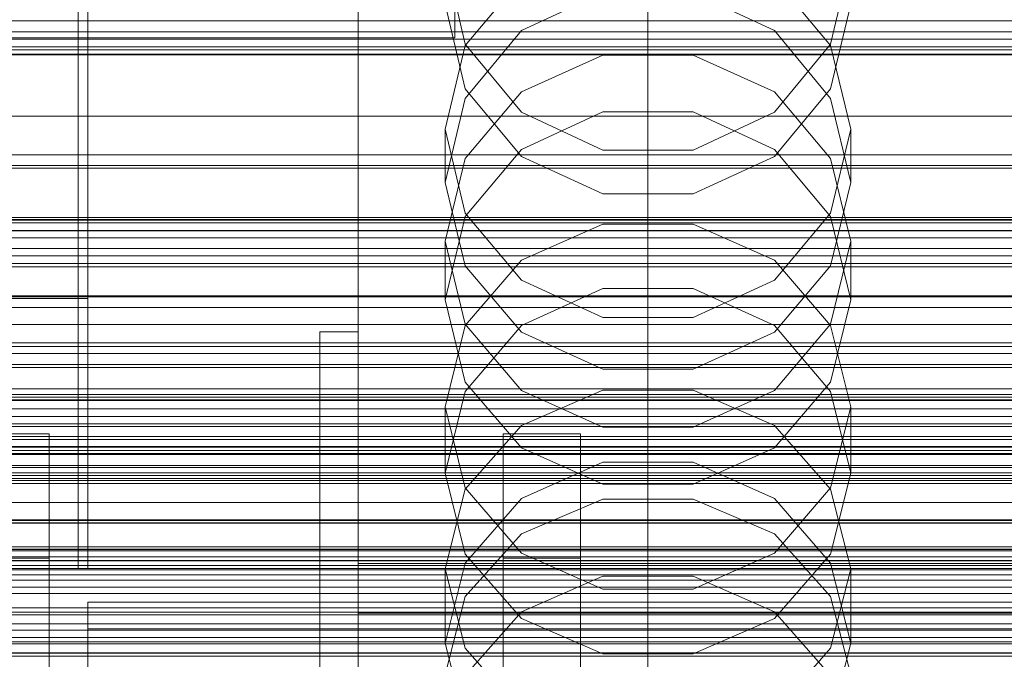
# Model space of a CAD drawing. Header units: millimetres. Extents: x -4738 to 65662, y -68080 to 6847.
# Tile 215 of 256: x -195 to -93, y -34444 to -34378. Entities that reach past the tile are written whole.
import ezdxf

# ---------------------------------------------------------------- set-up
doc = ezdxf.new("R2010")
doc.units = ezdxf.units.MM
for name, color, linetype, lineweight in [('COTAS_O', 1, 'Continuous', 0), ('COTAS_P', 1, 'Continuous', 0), ('frontal_briquetadora', 7, 'Continuous', 0), ('frontal_C01', 7, 'Continuous', 0), ('frontal_C02', 7, 'Continuous', 0), ('frontal_C03', 7, 'Continuous', 0), ('frontal_C04', 7, 'Continuous', 0), ('frontal_mezcladora', 7, 'Continuous', 0), ('frontal_secador', 7, 'Continuous', 0), ('frontal_tolva', 7, 'Continuous', 0), ('frontal_tolva-C01', 7, 'Continuous', 0)]:
    doc.layers.add(name, color=color, linetype=linetype, lineweight=lineweight)
doc.dimstyles.new('R19_100', dxfattribs={"dimtxt": 250, "dimasz": 150, "dimexe": 150, "dimexo": 80, "dimgap": 100, "dimtad": 1, "dimtih": 1, "dimtoh": 1, "dimdsep": 46, "dimcen": 0.09, "dimadec": 0, "dimazin": 0, "dimtfac": 1, "dimtdec": 4, "dimtofl": 0, "dimtmove": 0, "dimatfit": 3, "dimfxl": 1, "dimtolj": 1, "dimtzin": 0, "dimarcsym": 0})

# ---------------------------------------------------------------- blocks, each defined once
blk = doc.blocks.new('DIM_R30_48')
at = {"layer": 'COTAS_O'}
for p, q in [((-1725, -33700), (-1575, -33655)), ((1725, -33700), (1575, -33655)), ((-1725, -34400), (-1725, -33700)), ((-1725, -33700), (1725, -33700)), ((-1725, -33700), (-1575, -33745)), ((1725, -33700), (1575, -33745)), ((1725, -34400), (1725, -33700))]:
    blk.add_line(p, q, dxfattribs=at)
blk.add_text('3450 O', height=250, dxfattribs=at).set_placement((0, -33600))
blk = doc.blocks.new('DIM_R30_49')
at = {"layer": 'COTAS_P'}
for p, q in [((-150, -32300), (550, -32300)), ((550, -32300), (505, -32450)), ((550, -34900), (550, -32300)), ((550, -32300), (595, -32450)), ((550, -34900), (505, -34750)), ((550, -34900), (595, -34750)), ((-150, -34900), (550, -34900))]:
    blk.add_line(p, q, dxfattribs=at)
blk.add_text('2600 P', height=250, rotation=90, dxfattribs=at).set_placement((450, -33600))
blk = doc.blocks.new('DIM_R30_51')
at = {"layer": 'COTAS_O'}
for p, q in [((-650, -33700), (50, -33700)), ((50, -33700), (5, -33850)), ((50, -34900), (50, -33700)), ((50, -33700), (95, -33850)), ((50, -34900), (5, -34750)), ((50, -34900), (95, -34750)), ((-650, -34900), (50, -34900))]:
    blk.add_line(p, q, dxfattribs=at)
blk.add_text('1200 O', height=250, rotation=90, dxfattribs=at).set_placement((-50, -34300))
blk = doc.blocks.new('DIM_R30_52')
at = {"layer": 'COTAS_O'}
for p, q in [((-650, -34200), (-500, -34155)), ((650, -34200), (500, -34155)), ((-650, -34900), (-650, -34200)), ((-650, -34200), (650, -34200)), ((-650, -34200), (-500, -34245)), ((650, -34200), (500, -34245)), ((650, -34900), (650, -34200))]:
    blk.add_line(p, q, dxfattribs=at)
blk.add_text('1300 O', height=250, dxfattribs=at).set_placement((0, -34100))
blk = doc.blocks.new('DIM_R30_57')
at = {"layer": 'COTAS_P'}
for p, q in [((-305, -34680), (395, -34680)), ((395, -34680), (350, -34830)), ((395, -36000), (395, -34680)), ((395, -34680), (440, -34830)), ((395, -36000), (350, -35850)), ((395, -36000), (440, -35850)), ((-305, -36000), (395, -36000))]:
    blk.add_line(p, q, dxfattribs=at)
blk.add_text('1320 P', height=250, rotation=90, dxfattribs=at).set_placement((295, -35340))

msp = doc.modelspace()

# ---------------------------------------------------------------- linework, layer by layer
at = {"layer": 'frontal_briquetadora'}
for p, q in [((-188, -34365.89), (-188, -34381.1)), ((-160, -34367.36), (-160, -34379.318)), ((-160, -34367.434), (-160, -34379.401)), ((-160, -34383.153), (-160, -34372.127)), ((-160, -34383.24), (-160, -34372.205)), ((-160, -34372.717), (-160, -34391.832)), ((-151, -34371.863), (-148.92, -34380.664)), ((-111.08, -34380.664), (-109, -34371.863)), ((-160, -34373.318), (-160, -34392.425)), ((-160, -34393.018), (-160, -34373.92)), ((-143.093, -34373.853), (-148.92, -34380.809)), ((-111.08, -34380.809), (-116.907, -34373.853)), ((-143.094, -34379.254), (-134.674, -34375.335)), ((-125.326, -34375.335), (-116.906, -34379.254)), ((-160, -34375.844), (-160, -34386.064)), ((-160, -34375.925), (-160, -34386.153)), ((-148.92, -34385.296), (-151, -34376.522)), ((-109, -34376.522), (-111.08, -34385.296)), ((-160, -34379.318), (-160, -34388.707)), ((-160, -34379.401), (-160, -34388.798)), ((-148.92, -34386.283), (-143.094, -34379.254)), ((-116.906, -34379.254), (-111.08, -34386.283)), ((-148.92, -34380.809), (-151, -34389.484)), ((-148.92, -34380.664), (-143.093, -34387.722)), ((-116.907, -34387.722), (-111.08, -34380.664)), ((-109, -34389.484), (-111.08, -34380.809)), ((-188, -34381.1), (-188, -34394.762)), ((-143.093, -34385.622), (-134.673, -34381.804)), ((-134.673, -34381.804), (-125.327, -34381.804)), ((-125.327, -34381.804), (-116.907, -34385.622)), ((-160, -34391.516), (-160, -34383.153)), ((-160, -34391.61), (-160, -34383.24)), ((-143.094, -34392.292), (-148.92, -34385.296)), ((-148.92, -34392.502), (-143.093, -34385.622)), ((-116.907, -34385.622), (-111.08, -34392.502)), ((-111.08, -34385.296), (-116.906, -34392.292)), ((-160, -34386.064), (-160, -34393.549)), ((-160, -34386.153), (-160, -34393.644)), ((-151, -34394.99), (-148.92, -34386.283)), ((-111.08, -34386.283), (-109, -34394.99)), ((-134.674, -34387.688), (-143.094, -34391.571)), ((-143.093, -34387.722), (-134.673, -34391.639)), ((-125.326, -34387.688), (-134.674, -34387.688)), ((-125.327, -34391.639), (-116.907, -34387.722)), ((-116.906, -34391.571), (-125.326, -34387.688)), ((-160, -34388.707), (-160, -34395.296)), ((-160, -34388.798), (-160, -34395.393)), ((-151, -34389.484), (-151, -34394.99)), ((-151, -34389.484), (-148.92, -34398.159)), ((-111.08, -34398.159), (-109, -34389.484)), ((-109, -34389.484), (-109, -34394.99)), ((-160, -34397.01), (-160, -34391.516)), ((-160, -34397.108), (-160, -34391.61)), ((-160, -34391.832), (-160, -34410.648)), ((-143.094, -34391.571), (-148.92, -34398.53)), ((-134.673, -34391.639), (-125.327, -34391.639)), ((-111.08, -34398.53), (-116.906, -34391.571)), ((-160, -34392.425), (-160, -34411.23)), ((-160, -34411.813), (-160, -34393.018)), ((-151, -34401.081), (-148.92, -34392.502)), ((-134.674, -34396.159), (-143.094, -34392.292)), ((-116.906, -34392.292), (-125.326, -34396.159)), ((-111.08, -34392.502), (-109, -34401.081)), ((-160, -34393.549), (-160, -34398.115)), ((-160, -34393.644), (-160, -34398.214)), ((-188, -34394.762), (-188, -34406.677)), ((-148.92, -34403.634), (-151, -34394.99)), ((-109, -34394.99), (-111.08, -34403.634)), ((-160, -34395.296), (-160, -34398.924)), ((-160, -34395.393), (-160, -34399.023)), ((-125.326, -34396.159), (-134.674, -34396.159)), ((-160, -34399.5), (-160, -34397.01)), ((-160, -34399.6), (-160, -34397.108)), ((-188, -34399.964), (-188, -34398.226)), ((-160, -34398.115), (-160, -34399.65)), ((-160, -34398.214), (-160, -34399.75)), ((-148.92, -34398.159), (-143.093, -34405.116)), ((-116.907, -34405.116), (-111.08, -34398.159)), ((-160, -34398.924), (-160, -34399.5)), ((-160, -34399.023), (-160, -34399.6)), ((-148.92, -34398.53), (-151, -34407.145)), ((-109, -34407.145), (-111.08, -34398.53)), ((-188, -34403.095), (-188, -34399.964)), ((-143.093, -34403.051), (-134.673, -34399.304)), ((-134.673, -34399.304), (-125.327, -34399.304)), ((-125.327, -34399.304), (-116.907, -34403.051)), ((-151, -34401.081), (-151, -34407.145)), ((-148.92, -34409.66), (-151, -34401.081)), ((-109, -34401.081), (-111.08, -34409.66)), ((-109, -34401.081), (-109, -34407.145)), ((-188, -34407), (-188, -34403.095)), ((-148.92, -34409.801), (-143.093, -34403.051)), ((-116.907, -34403.051), (-111.08, -34409.801)), ((-143.094, -34410.517), (-148.92, -34403.634)), ((-111.08, -34403.634), (-116.906, -34410.517)), ((-143.093, -34405.116), (-134.673, -34408.976)), ((-125.327, -34408.976), (-116.907, -34405.116)), ((-134.674, -34405.988), (-143.094, -34409.807)), ((-125.326, -34405.988), (-134.674, -34405.988)), ((-116.906, -34409.807), (-125.326, -34405.988)), ((-430, -34407), (-188, -34407)), ((-188, -34406.677), (-188, -34416.673)), ((-188, -34407), (-188, -34410.905)), ((-151, -34407.145), (-148.92, -34415.689)), ((-111.08, -34415.689), (-109, -34407.145)), ((-134.673, -34408.976), (-125.327, -34408.976)), ((-164, -34410.477), (-164, -34454.149)), ((-164, -34448.619), (-164, -34410.477)), ((-164, -34410.477), (-160, -34410.477)), ((-160, -34454.149), (-160, -34410.477)), ((-160, -34410.477), (-160, -34448.619)), ((-151, -34418.219), (-148.92, -34409.801)), ((-143.093, -34416.54), (-148.92, -34409.66)), ((-143.094, -34409.807), (-148.92, -34416.648)), ((-111.08, -34409.66), (-116.907, -34416.54)), ((-111.08, -34416.648), (-116.906, -34409.807)), ((-111.08, -34409.801), (-109, -34418.219)), ((-188, -34410.905), (-188, -34414.036)), ((-160, -34410.648), (-160, -34429.115)), ((-160, -34411.23), (-160, -34429.686)), ((-134.674, -34414.319), (-143.094, -34410.517)), ((-116.906, -34410.517), (-125.326, -34414.319)), ((-160, -34430.257), (-160, -34411.813)), ((-188, -34414.036), (-188, -34415.774)), ((-125.326, -34414.319), (-134.674, -34414.319)), ((-148.92, -34415.689), (-143.094, -34422.488)), ((-134.673, -34416.505), (-143.093, -34420.17)), ((-134.673, -34420.358), (-143.093, -34416.54)), ((-125.327, -34416.505), (-134.673, -34416.505)), ((-116.907, -34420.17), (-125.327, -34416.505)), ((-116.907, -34416.54), (-125.327, -34420.358)), ((-116.906, -34422.488), (-111.08, -34415.689)), ((-188, -34416.673), (-188, -34424.603)), ((-148.92, -34416.648), (-151, -34425.108)), ((-109, -34425.108), (-111.08, -34416.648)), ((-151, -34418.219), (-151, -34425.108)), ((-151, -34418.219), (-148.92, -34426.637)), ((-111.08, -34426.637), (-109, -34418.219)), ((-109, -34418.219), (-109, -34425.108)), ((-143.093, -34420.17), (-148.92, -34426.776)), ((-125.327, -34420.358), (-134.673, -34420.358)), ((-111.08, -34426.776), (-116.907, -34420.17)), ((-143.094, -34422.488), (-134.674, -34426.241)), ((-125.326, -34426.241), (-116.906, -34422.488)), ((-188, -34424.603), (-188, -34430.351)), ((-143.094, -34427.72), (-134.674, -34423.972)), ((-134.674, -34423.972), (-125.326, -34423.972)), ((-125.326, -34423.972), (-116.906, -34427.72)), ((-148.92, -34433.486), (-151, -34425.108)), ((-109, -34425.108), (-111.08, -34433.486)), ((-148.92, -34426.776), (-151, -34435.012)), ((-148.92, -34426.637), (-143.093, -34433.388)), ((-134.674, -34426.241), (-125.326, -34426.241)), ((-116.907, -34433.388), (-111.08, -34426.637)), ((-109, -34435.012), (-111.08, -34426.776)), ((-148.92, -34434.426), (-143.094, -34427.72)), ((-143.093, -34431.392), (-134.673, -34427.785)), ((-134.673, -34427.785), (-125.327, -34427.785)), ((-125.327, -34427.785), (-116.907, -34431.392)), ((-116.906, -34427.72), (-111.08, -34434.426)), ((-160, -34429.115), (-160, -34447.187)), ((-160, -34429.686), (-160, -34447.745)), ((-188, -34430.351), (-188, -34433.833)), ((-160, -34448.302), (-160, -34430.257)), ((-148.92, -34437.891), (-143.093, -34431.392)), ((-116.907, -34431.392), (-111.08, -34437.891)), ((-188, -34433.833), (-188, -34435)), ((-143.094, -34440.145), (-148.92, -34433.486)), ((-143.093, -34433.388), (-134.673, -34437.134)), ((-125.327, -34437.134), (-116.907, -34433.388)), ((-111.08, -34433.486), (-116.906, -34440.145)), ((-160, -34434.477), (-160, -34478.149)), ((200, -34434.477), (-160, -34434.477)), ((-160, -34434.477), (-160, -34439.62)), ((-151, -34442.708), (-148.92, -34434.426)), ((-111.08, -34434.426), (-109, -34442.708)), ((-151, -34435.012), (-151, -34442.708)), ((-151, -34435.012), (-148.92, -34443.249)), ((-134.674, -34435.765), (-143.094, -34439.459)), ((-125.326, -34435.765), (-134.674, -34435.765)), ((-116.906, -34439.459), (-125.326, -34435.765)), ((-111.08, -34443.249), (-109, -34435.012)), ((-109, -34435.012), (-109, -34442.708)), ((-151, -34445.996), (-148.92, -34437.891)), ((-134.673, -34437.134), (-125.327, -34437.134)), ((-111.08, -34437.891), (-109, -34445.996)), ((-160, -34441.272), (-160, -34438.696)), ((-160, -34438.696), (-160, -34442.962)), ((-160, -34483.291), (-160, -34439.62)), ((-160, -34439.62), (200, -34439.62)), ((-143.094, -34439.459), (-148.92, -34446.067)), ((-111.08, -34446.067), (-116.906, -34439.459)), ((-134.674, -34443.818), (-143.094, -34440.145)), ((-116.906, -34440.145), (-125.326, -34443.818)), ((-160, -34450.299), (-160, -34441.272)), ((-160, -34442.962), (-160, -34453.421)), ((-148.92, -34450.901), (-151, -34442.708)), ((-109, -34442.708), (-111.08, -34450.901)), ((-148.92, -34443.249), (-143.093, -34449.855)), ((-125.326, -34443.818), (-134.674, -34443.818)), ((-116.907, -34449.855), (-111.08, -34443.249))]:
    msp.add_line(p, q, dxfattribs=at)
at = {"layer": 'frontal_C01'}
for p, q in [((-130, -34520.192), (-130, -34257.579)), ((-130, -34263.359), (-130, -34525.972)), ((-450, -34381.706), (450, -34381.706))]:
    msp.add_line(p, q, dxfattribs=at)
at = {"layer": 'frontal_C02'}
for p, q in [((-130, -34521.432), (-130, -34230.937)), ((-130, -34236.667), (-130, -34527.162)), ((-311.15, -34416.368), (311.15, -34416.368)), ((-311.15, -34416.964), (311.15, -34416.964)), ((-311.15, -34417.501), (311.15, -34417.501)), ((-311.15, -34419.249), (311.15, -34419.249)), ((-311.15, -34420.287), (311.15, -34420.287)), ((-311.15, -34423.068), (311.15, -34423.068)), ((-311.15, -34424.535), (311.15, -34424.535)), ((-311.15, -34428.159), (311.15, -34428.159)), ((-311.15, -34429.956), (311.15, -34429.956)), ((-440, -34432.754), (440, -34432.754)), ((-440, -34432.965), (440, -34432.965)), ((-440, -34433.156), (440, -34433.156)), ((-440, -34433.775), (440, -34433.775)), ((-440, -34434.143), (440, -34434.143)), ((311.15, -34434.176), (-311.15, -34434.176)), ((-440, -34435.128), (440, -34435.128)), ((-440, -34435.648), (440, -34435.648)), ((-440, -34436.932), (440, -34436.932)), ((-311.15, -34436.18), (311.15, -34436.18)), ((-440, -34437.569), (440, -34437.569)), ((440, -34439.064), (-440, -34439.064)), ((-440, -34439.774), (440, -34439.774)), ((-311.15, -34440.709), (311.15, -34440.709)), ((-440, -34441.379), (440, -34441.379)), ((-440, -34442.114), (440, -34442.114)), ((-311.15, -34442.784), (311.15, -34442.784)), ((-440, -34443.719), (440, -34443.719))]:
    msp.add_line(p, q, dxfattribs=at)
at = {"layer": 'frontal_C03'}
for p, q in [((-1250, -34378.264), (1250, -34378.264)), ((1250, -34379.387), (-1250, -34379.387)), ((1250, -34380.151), (-1250, -34380.151)), ((1250, -34380.945), (-1250, -34380.945)), ((1250, -34381.262), (-1250, -34381.262)), ((1250, -34398.847), (-1250, -34398.847)), ((1250, -34399.164), (-1250, -34399.164)), ((1250, -34399.958), (-1250, -34399.958)), ((-1250, -34400.722), (1250, -34400.722)), ((1250, -34401.845), (-1250, -34401.845)), ((1250, -34402.609), (-1250, -34402.609)), ((1250, -34403.403), (-1250, -34403.403)), ((1250, -34403.719), (-1250, -34403.719)), ((1250, -34421.305), (-1250, -34421.305)), ((1250, -34421.621), (-1250, -34421.621)), ((1250, -34422.415), (-1250, -34422.415)), ((-1250, -34423.179), (1250, -34423.179)), ((1250, -34424.302), (-1250, -34424.302)), ((1250, -34425.066), (-1250, -34425.066)), ((1250, -34425.86), (-1250, -34425.86)), ((1250, -34426.177), (-1250, -34426.177)), ((1250, -34443.762), (-1250, -34443.762)), ((1250, -34444.079), (-1250, -34444.079))]:
    msp.add_line(p, q, dxfattribs=at)
at = {"layer": 'frontal_C04'}
for p, q in [((-225, -34406.721), (225, -34406.721)), ((-225, -34407.952), (225, -34407.952)), ((225, -34411.606), (-225, -34411.606)), ((225, -34412.721), (-225, -34412.721)), ((225, -34413.861), (-225, -34413.861)), ((225, -34414.162), (-225, -34414.162)), ((-225, -34417.244), (225, -34417.244)), ((-225, -34417.573), (225, -34417.573)), ((225, -34418.43), (-225, -34418.43)), ((225, -34422.769), (-225, -34422.769)), ((225, -34425.361), (-225, -34425.361)), ((-225, -34425.672), (225, -34425.672)), ((225, -34430.268), (-225, -34430.268)), ((225, -34434.688), (-225, -34434.688)), ((-225, -34435.655), (225, -34435.655)), ((188, -34438.484), (-188, -34438.484)), ((-188, -34438.484), (-188, -34470.434)), ((-188, -34441.22), (-188, -34438.484)), ((225, -34439.512), (-225, -34439.512)), ((-188, -34441.22), (188, -34441.22)), ((-188, -34473.17), (-188, -34441.22))]:
    msp.add_line(p, q, dxfattribs=at)
at = {"layer": 'frontal_mezcladora'}
for p, q in [((-150, -34380), (-150, -34335)), ((-189, -34435), (-189, -34375)), ((-420, -34380), (-150, -34380)), ((-200, -34421.05), (-192, -34421.05)), ((-192, -34433.911), (-192, -34421.05)), ((-145, -34433.911), (-145, -34421.05)), ((-145, -34421.05), (-137, -34421.05)), ((-137, -34433.911), (-137, -34421.05)), ((-200, -34433.911), (-192, -34433.911)), ((-192, -34470.534), (-192, -34433.911)), ((-145, -34470.534), (-145, -34433.911)), ((-145, -34433.911), (-137, -34433.911)), ((-137, -34470.534), (-137, -34433.911)), ((-420, -34435), (240, -34435)), ((-189, -34435), (9, -34435)), ((-420, -34442.586), (240, -34442.586))]:
    msp.add_line(p, q, dxfattribs=at)
at = {"layer": 'frontal_secador'}
for p, q in [((1360, -34381.784), (-1360, -34381.784)), ((1360, -34388.141), (-1360, -34388.141)), ((1360, -34392.137), (-1360, -34392.137)), ((1360, -34393.5), (-1360, -34393.5)), ((1250, -34393.25), (-1250, -34393.25)), ((1250, -34409.715), (-1250, -34409.715)), ((1250, -34422.349), (-1250, -34422.349)), ((1250, -34430.291), (-1250, -34430.291)), ((1250, -34433), (-1250, -34433))]:
    msp.add_line(p, q, dxfattribs=at)
at = {"layer": 'frontal_tolva'}
for p, q in [((-670, -34400), (670, -34400)), ((600, -34400), (-600, -34400)), ((-600, -34406.849), (600, -34406.849)), ((-670, -34412), (670, -34412)), ((-660, -34420), (660, -34420)), ((-660, -34430), (660, -34430))]:
    msp.add_line(p, q, dxfattribs=at)
at = {"layer": 'frontal_tolva-C01'}
for p, q in [((-600, -34398.619), (600, -34398.619)), ((600, -34398.891), (-600, -34398.891)), ((600, -34400), (-600, -34400))]:
    msp.add_line(p, q, dxfattribs=at)

# ---------------------------------------------------------------- dimensions: what is measured, and where the dimension line sits
at = {"layer": 'COTAS_O'}
for p1, p2, distance, picture, middle in [((-650, -34900), (-650, -33700), -700, 'DIM_R30_51', (50, -34300)), ((-1725, -34400), (1725, -34400), 700, 'DIM_R30_48', (0, -33700)), ((-650, -34900), (650, -34900), 700, 'DIM_R30_52', (0, -34200))]:
    dim = msp.add_aligned_dim(p1=p1, p2=p2, distance=distance, text='<> O', dimstyle='R19_100', dxfattribs=at)
    dim.commit()
    dim.dimension.update_dxf_attribs({"geometry": picture, "text_midpoint": middle})
at = {"layer": 'COTAS_P'}
for p1, p2, picture, middle in [((-150, -34900), (-150, -32300), 'DIM_R30_49', (550, -33600)), ((-305, -36000), (-305, -34680), 'DIM_R30_57', (395, -35340))]:
    dim = msp.add_aligned_dim(p1=p1, p2=p2, distance=-700, text='<> P', dimstyle='R19_100', dxfattribs=at)
    dim.commit()
    dim.dimension.update_dxf_attribs({"geometry": picture, "text_midpoint": middle})

doc.saveas('drawing.dxf')
